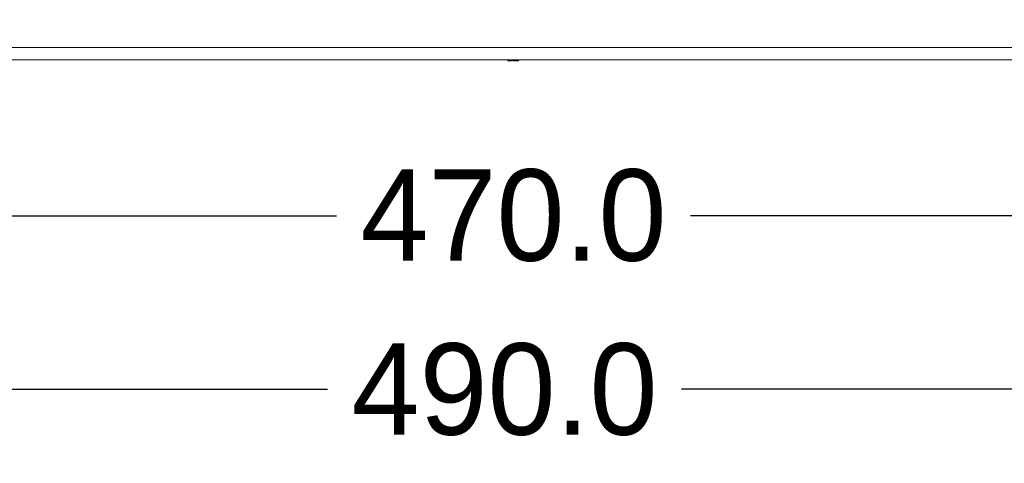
# Model space of a CAD drawing. Header units: millimetres. Extents: x -2390 to -1520, y 516 to 1788.
# Tile 6 of 33: x -2026 to -1865, y 660 to 733. Entities that reach past the tile are written whole.
import ezdxf

# ---------------------------------------------------------------- set-up
doc = ezdxf.new("R2010")
doc.units = ezdxf.units.MM
doc.header["$PDSIZE"] = -1
doc.dimstyles.new('ISO-25', dxfattribs={"dimtxt": 2.5, "dimasz": 2.5, "dimexe": 1.25, "dimexo": 0.625, "dimtad": 1, "dimtxsty": 'Standard', "dimcen": 2.5, "dimadec": 0, "dimazin": 0, "dimtfac": 1, "dimtmove": 0, "dimatfit": 3, "dimfxl": 0, "dimarcsym": 0})

# ---------------------------------------------------------------- blocks, each defined once
blk = doc.blocks.new('*D13')
at = {"color": 4, "linetype": 'ByBlock', "lineweight": -2, "transparency": 16777216}
for p, q in [((-2190.43, 728.56), (-2190.43, 671.54)), ((-1700.43, 728.56), (-1700.43, 671.54)), ((-2175.43, 672.54), (-1975.92, 672.54)), ((-1715.43, 672.54), (-1917.87, 672.54))]:
    blk.add_line(p, q, dxfattribs=at)
at = {"color": 4, "linetype": 'ByBlock', "transparency": 16777216}
for points in [[(-2175.43, 675.04), (-2175.43, 670.04), (-2190.43, 672.54)], [(-1715.43, 675.04), (-1715.43, 670.04), (-1700.43, 672.54)]]:
    blk.add_solid(points, dxfattribs=at)
at = {"layer": 'Defpoints', "color": 0, "linetype": 'ByBlock', "transparency": 16777216}
for p in [(-2190.43, 729.56), (-1700.43, 729.56), (-1700.43, 672.54)]:
    blk.add_point(p, dxfattribs=at)
at = {"color": 4, "linetype": 'ByBlock', "lineweight": 5, "transparency": 16777216, "insert": (-1946.9, 680.04), "char_height": 15, "attachment_point": 2}
blk.add_mtext('490.0', dxfattribs=at)
blk = doc.blocks.new('*D21')
at = {"color": 4, "lineweight": -2, "transparency": 16777216}
for p, q in [((-2180.43, 774.31), (-2180.43, 699.98)), ((-1710.43, 774.31), (-1710.43, 699.98)), ((-2165.43, 700.98), (-1974.45, 700.98)), ((-1725.43, 700.98), (-1916.41, 700.98))]:
    blk.add_line(p, q, dxfattribs=at)
at = {"color": 4, "transparency": 16777216}
for points in [[(-2165.43, 703.48), (-2165.43, 698.48), (-2180.43, 700.98)], [(-1725.43, 703.48), (-1725.43, 698.48), (-1710.43, 700.98)]]:
    blk.add_solid(points, dxfattribs=at)
at = {"layer": 'Defpoints', "color": 0, "transparency": 16777216}
for p in [(-2180.43, 775.31), (-1710.43, 775.31), (-1710.43, 700.98)]:
    blk.add_point(p, dxfattribs=at)
at = {"color": 4, "lineweight": 5, "transparency": 16777216, "insert": (-1945.43, 700.98), "char_height": 15, "attachment_point": 5}
blk.add_mtext('470.0', dxfattribs=at)

msp = doc.modelspace()

# ---------------------------------------------------------------- linework, layer by layer
at = {"color": 7, "linetype": 'ByBlock', "lineweight": 5}
for p, q in [((-2163.43, 728.56), (-1727.43, 728.56)), ((-1727.43, 726.56), (-2163.43, 726.56)), ((-1946.36, 726.56), (-1946.36, 726.36)), ((-1946.34, 726.36), (-1946.34, 726.56)), ((-1946.34, 726.36), (-1946.17, 726.36)), ((-1946.16, 726.56), (-1946.16, 726.36)), ((-1946.15, 726.36), (-1946.15, 726.56)), ((-1946.12, 726.36), (-1946.12, 726.56)), ((-1946.12, 726.36), (-1946.1, 726.36)), ((-1946.1, 726.36), (-1946.1, 726.56)), ((-1946.1, 726.36), (-1946.09, 726.36)), ((-1946.09, 726.36), (-1946.09, 726.56)), ((-1946.08, 726.36), (-1946.08, 726.56)), ((-1946.07, 726.36), (-1945.73, 726.36)), ((-1945.73, 726.36), (-1945.73, 726.56)), ((-1945.73, 726.36), (-1945.71, 726.36)), ((-1945.71, 726.36), (-1945.71, 726.56)), ((-1945.68, 726.36), (-1945.68, 726.56)), ((-1945.68, 726.36), (-1945.64, 726.36)), ((-1945.64, 726.36), (-1945.64, 726.56)), ((-1945.63, 726.36), (-1945.63, 726.56)), ((-1945.51, 726.56), (-1945.51, 726.36)), ((-1945.49, 726.36), (-1945.49, 726.56)), ((-1945.49, 726.36), (-1945.46, 726.36)), ((-1945.46, 726.36), (-1945.46, 726.56)), ((-1945.42, 726.36), (-1945.42, 726.56)), ((-1945.41, 726.36), (-1945.41, 726.56)), ((-1945.41, 726.36), (-1945.41, 726.56)), ((-1945.41, 726.36), (-1945.38, 726.36)), ((-1945.38, 726.36), (-1945.38, 726.56)), ((-1945.38, 726.36), (-1945.1, 726.36)), ((-1945.1, 726.36), (-1945.1, 726.56)), ((-1945.1, 726.36), (-1945.05, 726.36)), ((-1945.05, 726.36), (-1945.05, 726.56)), ((-1945.05, 726.36), (-1944.75, 726.36)), ((-1944.75, 726.36), (-1944.75, 726.56)), ((-1944.75, 726.36), (-1944.73, 726.36)), ((-1944.73, 726.36), (-1944.73, 726.56)), ((-1944.72, 726.36), (-1944.72, 726.56)), ((-1944.7, 726.36), (-1944.7, 726.56)), ((-1944.67, 726.36), (-1944.67, 726.56)), ((-1944.67, 726.36), (-1944.63, 726.36)), ((-1944.63, 726.36), (-1944.63, 726.56)), ((-1944.63, 726.36), (-1944.63, 726.56)), ((-1944.63, 726.36), (-1944.63, 726.36))]:
    msp.add_line(p, q, dxfattribs=at)
for points, knots in [([(-1946.36, 726.36), (-1946.36, 726.36), (-1946.36, 726.36), (-1946.36, 726.36), (-1946.35, 726.36), (-1946.34, 726.36), (-1946.34, 726.36)], [0, 0, 0, 0, 0.108966, 0.333257, 0.55342, 1, 1, 1, 1]), ([(-1946.16, 726.36), (-1946.16, 726.36), (-1946.16, 726.36), (-1946.16, 726.36), (-1946.16, 726.36), (-1946.16, 726.36), (-1946.15, 726.36), (-1946.15, 726.36), (-1946.15, 726.36)], [0, 0, 0, 0, 0.236183, 0.520701, 0.66647, 0.807221, 0.904313, 1, 1, 1, 1]), ([(-1946.15, 726.36), (-1946.15, 726.36), (-1946.14, 726.36), (-1946.13, 726.36), (-1946.13, 726.36), (-1946.12, 726.36)], [0, 0, 0, 0, 0.2758807, 0.5606695, 1, 1, 1, 1]), ([(-1946.09, 726.36), (-1946.08, 726.36), (-1946.08, 726.36), (-1946.08, 726.36), (-1946.08, 726.36)], [0, 0, 0, 0, 0.619538, 1, 1, 1, 1]), ([(-1945.71, 726.36), (-1945.71, 726.36), (-1945.71, 726.36), (-1945.7, 726.36), (-1945.7, 726.36), (-1945.7, 726.36), (-1945.7, 726.36), (-1945.69, 726.36), (-1945.69, 726.36), (-1945.69, 726.36), (-1945.69, 726.36), (-1945.68, 726.36)], [0, 0, 0, 0, 0.245006, 0.378408, 0.422233, 0.462211, 0.498922, 0.573109, 0.65892, 0.789047, 1, 1, 1, 1]), ([(-1945.64, 726.36), (-1945.63, 726.36), (-1945.63, 726.36), (-1945.63, 726.36), (-1945.63, 726.36)], [0, 0, 0, 0, 0.803428, 1, 1, 1, 1]), ([(-1945.51, 726.36), (-1945.51, 726.36), (-1945.51, 726.36), (-1945.5, 726.36), (-1945.49, 726.36)], [0, 0, 0, 0, 0.178181, 1, 1, 1, 1]), ([(-1945.46, 726.36), (-1945.46, 726.36), (-1945.45, 726.36), (-1945.44, 726.36), (-1945.43, 726.36), (-1945.43, 726.36), (-1945.42, 726.36), (-1945.42, 726.36), (-1945.42, 726.36), (-1945.42, 726.36)], [0, 0, 0, 0, 0.420337, 0.74847, 0.811716, 0.843902, 0.874565, 0.937571, 1, 1, 1, 1]), ([(-1944.72, 726.36), (-1944.72, 726.36), (-1944.72, 726.36), (-1944.72, 726.36), (-1944.71, 726.36), (-1944.71, 726.36), (-1944.71, 726.36), (-1944.7, 726.36), (-1944.7, 726.36)], [0, 0, 0, 0, 0.499481, 0.74998, 0.873884, 0.938318, 0.967871, 1, 1, 1, 1]), ([(-1944.7, 726.36), (-1944.7, 726.36), (-1944.7, 726.36), (-1944.69, 726.36), (-1944.68, 726.36), (-1944.68, 726.36), (-1944.67, 726.36)], [0, 0, 0, 0, 0.125269, 0.247802, 0.500831, 1, 1, 1, 1])]:
    msp.add_open_spline(points, degree=3, knots=knots, dxfattribs=at)

# ---------------------------------------------------------------- dimensions: what is measured, and where the dimension line sits
at = {"lineweight": 5}
dim = msp.add_linear_dim(base=(-1710.43, 700.98), p1=(-2180.43, 775.31), p2=(-1710.43, 775.31), dimstyle='ISO-25', override={"dimtxt": 15, "dimasz": 15, "dimexe": 1, "dimexo": 1, "dimgap": 1.524, "dimtad": 0, "dimdec": 1, "dimzin": 0, "dimdsep": 46, "dimclrd": 4, "dimclre": 4, "dimclrt": 4, "dimadec": 2, "dimazin": 2, "dimtdec": 1, "dimtzin": 0}, dxfattribs=at)
dim.commit()
dim.dimension.update_dxf_attribs({"geometry": '*D21', "text_midpoint": (-1945.43, 700.98)})
at = {"color": 7, "linetype": 'ByBlock', "lineweight": 5}
dim = msp.add_linear_dim(base=(-1700.43, 672.54), p1=(-2190.43, 729.56), p2=(-1700.43, 729.56), dimstyle='ISO-25', override={"dimtxt": 15, "dimasz": 15, "dimexe": 1, "dimexo": 1, "dimgap": 1.524, "dimtad": 0, "dimdec": 1, "dimzin": 0, "dimdsep": 46, "dimclrd": 4, "dimclre": 4, "dimclrt": 4, "dimadec": 2, "dimazin": 2, "dimtdec": 1, "dimtzin": 0}, dxfattribs=at)
dim.commit()
dim.dimension.update_dxf_attribs({"geometry": '*D13', "text_midpoint": (-1946.9, 672.54), "dimtype": 160})

doc.saveas('drawing.dxf')
